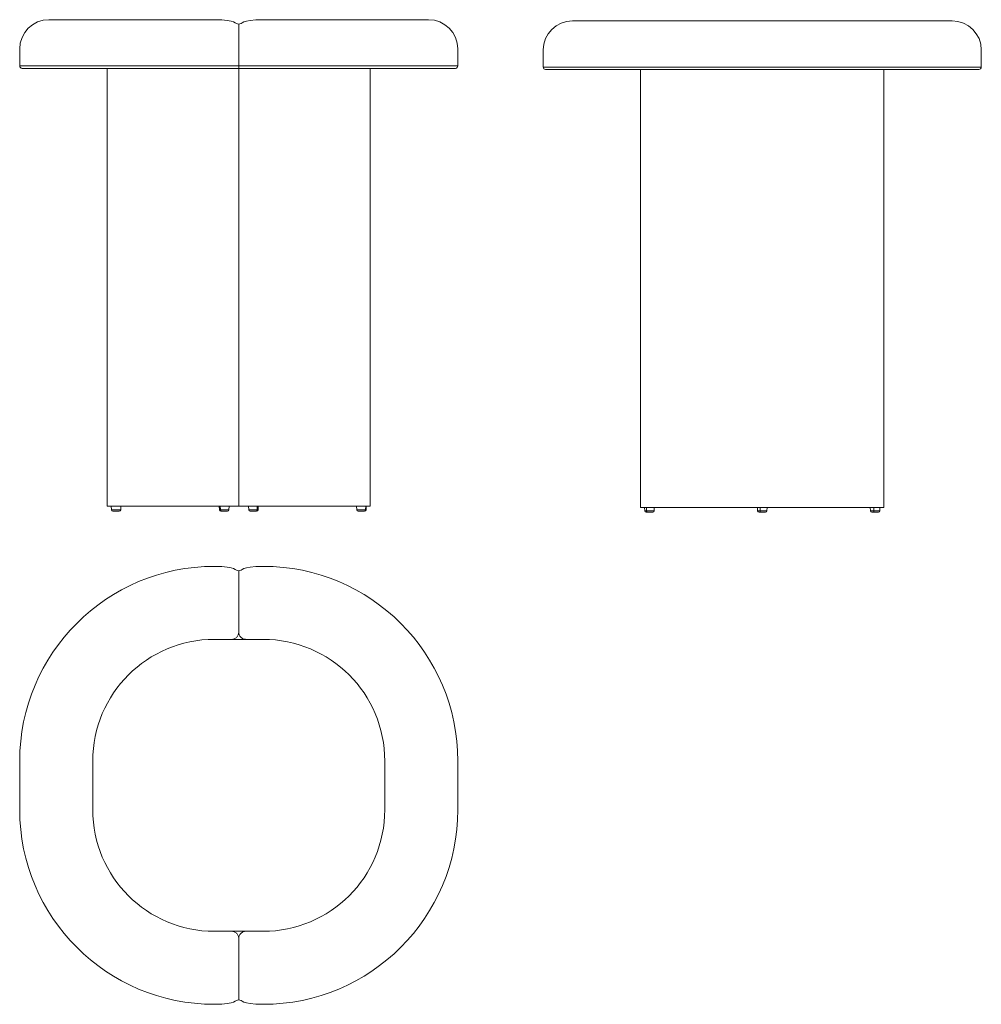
# Model space of a CAD drawing. Header units: millimetres. Extents: x 3.4 to 38.3, y -39 to -3.3.
import ezdxf

# ---------------------------------------------------------------- set-up
doc = ezdxf.new("R2010")
doc.units = ezdxf.units.MM
doc.header["$MEASUREMENT"] = 0
doc.layers.add('Layer 1', color=7, linetype='Continuous', lineweight=0)

# ---------------------------------------------------------------- blocks, each defined once
blk = doc.blocks.new('Block_0')
at = {"layer": 'Layer 1', "color": 18, "lineweight": 9, "true_color": 0x000000}
for p, q in [((4.478, -3.342), (10.667, -3.342)), ((12.151, -3.342), (18.237, -3.342))]:
    blk.add_line(p, q, dxfattribs=at)

msp = doc.modelspace()

# ---------------------------------------------------------------- linework, layer by layer
at = {"layer": 'Layer 1', "color": 18, "lineweight": 9, "true_color": 0x000000}
for p, q in [((11.357, -5.105), (11.357, -3.5)), ((23.446, -3.382), (37.204, -3.382)), ((3.42, -5.017), (3.42, -4.4)), ((19.295, -5.017), (19.295, -4.4)), ((22.388, -5.057), (22.388, -4.44)), ((38.263, -5.057), (38.263, -4.44)), ((3.42, -5.017), (10.475, -5.017)), ((10.475, -5.105), (3.508, -5.105)), ((6.595, -5.105), (6.595, -20.98)), ((11.357, -20.98), (11.357, -5.105)), ((12.239, -5.017), (19.295, -5.017)), ((19.207, -5.105), (12.239, -5.105)), ((16.12, -20.98), (16.12, -5.105)), ((22.388, -5.057), (38.263, -5.057)), ((38.175, -5.145), (22.476, -5.145)), ((25.917, -5.145), (25.917, -21.02)), ((34.736, -5.145), (34.736, -21.02)), ((16.12, -20.98), (6.595, -20.98)), ((6.736, -20.98), (6.743, -21.107)), ((6.747, -21.107), (6.74, -20.98)), ((7.082, -21.107), (7.089, -20.98)), ((10.652, -20.98), (10.659, -21.107)), ((10.692, -21.107), (10.687, -20.98)), ((10.998, -21.107), (11.005, -20.98)), ((11.71, -20.98), (11.717, -21.107)), ((12.02, -21.107), (12.025, -20.98)), ((12.056, -21.107), (12.063, -20.98)), ((15.626, -20.98), (15.633, -21.107)), ((15.953, -21.107), (15.959, -20.98)), ((15.972, -21.107), (15.979, -20.98)), ((34.736, -21.02), (25.917, -21.02)), ((26.062, -21.02), (26.068, -21.147)), ((26.133, -21.147), (26.129, -21.02)), ((26.408, -21.147), (26.414, -21.02)), ((30.15, -21.02), (30.157, -21.147)), ((30.249, -21.147), (30.246, -21.02)), ((30.496, -21.147), (30.503, -21.02)), ((34.238, -21.02), (34.245, -21.147)), ((34.371, -21.147), (34.37, -21.02)), ((34.585, -21.147), (34.591, -21.02)), ((6.743, -21.107), (7.082, -21.107)), ((7.029, -21.157), (6.796, -21.157)), ((10.659, -21.107), (10.998, -21.107)), ((10.945, -21.157), (10.711, -21.157)), ((11.717, -21.107), (12.056, -21.107)), ((12.004, -21.157), (11.77, -21.157)), ((15.633, -21.107), (15.972, -21.107)), ((15.919, -21.157), (15.686, -21.157)), ((26.068, -21.147), (26.408, -21.147)), ((26.355, -21.197), (26.121, -21.197)), ((30.157, -21.147), (30.496, -21.147)), ((30.443, -21.197), (30.209, -21.197)), ((34.245, -21.147), (34.585, -21.147)), ((34.532, -21.197), (34.298, -21.197)), ((11.357, -23.316), (11.357, -25.539)), ((10.475, -25.803), (12.239, -25.803)), ((3.42, -31.977), (3.42, -30.213)), ((6.066, -31.977), (6.066, -30.213)), ((16.649, -30.213), (16.649, -31.977)), ((19.295, -30.213), (19.295, -31.977)), ((12.239, -36.387), (10.475, -36.387)), ((11.357, -38.874), (11.357, -36.651))]:
    msp.add_line(p, q, dxfattribs=at)
for points in [[(26.133, -21.147), (26.134, -21.157), (26.136, -21.166), (26.139, -21.175), (26.143, -21.182), (26.148, -21.188), (26.154, -21.193), (26.16, -21.196), (26.166, -21.197)], [(30.249, -21.147), (30.249, -21.157), (30.251, -21.166), (30.253, -21.175), (30.256, -21.182), (30.26, -21.188), (30.264, -21.193), (30.268, -21.196), (30.273, -21.197)]]:
    msp.add_lwpolyline(points, dxfattribs=at)
for points in [[(4.478, -3.342), (3.894, -3.342), (3.42, -3.815), (3.42, -4.4)], [(10.475, -3.342), (11.292, -3.342), (11.218, -3.5), (11.357, -3.5)], [(11.357, -3.5), (11.497, -3.5), (11.423, -3.342), (12.239, -3.342)], [(19.295, -4.4), (19.295, -3.815), (18.821, -3.342), (18.237, -3.342)], [(23.446, -3.382), (22.862, -3.382), (22.388, -3.855), (22.388, -4.44)], [(38.263, -4.44), (38.263, -3.855), (37.789, -3.382), (37.204, -3.382)], [(3.42, -5.017), (3.42, -5.066), (3.459, -5.105), (3.508, -5.105)], [(10.475, -5.017), (11.292, -5.017), (11.218, -5.017), (11.357, -5.017)], [(11.357, -5.017), (11.497, -5.017), (11.423, -5.017), (12.239, -5.017)], [(19.207, -5.105), (19.255, -5.105), (19.295, -5.066), (19.295, -5.017)], [(22.388, -5.057), (22.388, -5.106), (22.427, -5.145), (22.476, -5.145)], [(38.175, -5.145), (38.223, -5.145), (38.263, -5.106), (38.263, -5.057)], [(6.743, -21.107), (6.744, -21.135), (6.767, -21.157), (6.796, -21.157)], [(6.747, -21.107), (6.748, -21.135), (6.771, -21.157), (6.798, -21.157)], [(7.029, -21.157), (7.058, -21.157), (7.081, -21.135), (7.082, -21.107)], [(10.659, -21.107), (10.66, -21.135), (10.683, -21.157), (10.711, -21.157)], [(10.692, -21.107), (10.691, -21.132), (10.709, -21.154), (10.734, -21.157)], [(10.945, -21.157), (10.973, -21.157), (10.997, -21.135), (10.998, -21.107)], [(11.717, -21.107), (11.718, -21.135), (11.742, -21.157), (11.77, -21.157)], [(11.979, -21.157), (12.004, -21.154), (12.022, -21.132), (12.02, -21.107)], [(12.004, -21.157), (12.032, -21.157), (12.055, -21.135), (12.056, -21.107)], [(15.633, -21.107), (15.634, -21.135), (15.657, -21.157), (15.686, -21.157)], [(15.906, -21.157), (15.933, -21.155), (15.954, -21.133), (15.953, -21.107)], [(15.919, -21.157), (15.948, -21.157), (15.971, -21.135), (15.972, -21.107)], [(26.068, -21.147), (26.07, -21.175), (26.093, -21.197), (26.121, -21.197)], [(26.355, -21.197), (26.383, -21.197), (26.406, -21.175), (26.408, -21.147)], [(30.157, -21.147), (30.158, -21.175), (30.181, -21.197), (30.209, -21.197)], [(30.443, -21.197), (30.471, -21.197), (30.495, -21.175), (30.496, -21.147)], [(34.245, -21.147), (34.246, -21.175), (34.27, -21.197), (34.298, -21.197)], [(34.371, -21.147), (34.368, -21.165), (34.373, -21.183), (34.385, -21.197)], [(34.532, -21.197), (34.56, -21.197), (34.583, -21.175), (34.585, -21.147)], [(10.475, -23.157), (6.579, -23.157), (3.42, -26.316), (3.42, -30.213)], [(11.357, -23.316), (11.218, -23.316), (11.292, -23.157), (10.475, -23.157)], [(12.239, -23.157), (11.423, -23.157), (11.497, -23.316), (11.357, -23.316)], [(19.295, -30.213), (19.295, -26.316), (16.136, -23.157), (12.239, -23.157)], [(10.475, -25.803), (8.04, -25.803), (6.066, -27.778), (6.066, -30.213)], [(16.649, -30.213), (16.649, -27.778), (14.675, -25.803), (12.239, -25.803)], [(3.42, -31.977), (3.42, -35.874), (6.579, -39.032), (10.475, -39.032)], [(6.066, -31.977), (6.066, -34.412), (8.04, -36.387), (10.475, -36.387)], [(12.239, -36.387), (14.675, -36.387), (16.649, -34.412), (16.649, -31.977)], [(12.239, -39.032), (16.136, -39.032), (19.295, -35.874), (19.295, -31.977)], [(10.475, -39.032), (11.292, -39.032), (11.218, -38.874), (11.357, -38.874)], [(11.357, -38.874), (11.497, -38.874), (11.423, -39.032), (12.239, -39.032)]]:
    msp.add_open_spline(points, degree=3, dxfattribs=at)
for points, knots in [([(11.357, -5.105), (11.348, -5.105), (11.338, -5.105), (11.329, -5.105), (11.32, -5.105), (11.31, -5.105), (11.301, -5.105), (11.283, -5.105), (11.266, -5.105), (11.249, -5.105), (11.232, -5.105), (11.216, -5.105), (11.2, -5.105), (11.184, -5.105), (11.167, -5.105), (11.149, -5.105), (11.132, -5.105), (11.114, -5.105), (11.096, -5.105), (11.078, -5.105), (11.059, -5.105), (11.041, -5.105), (11.004, -5.105), (10.967, -5.105), (10.929, -5.105), (10.892, -5.105), (10.854, -5.105), (10.816, -5.105), (10.778, -5.105), (10.74, -5.105), (10.703, -5.105), (10.627, -5.105), (10.551, -5.105), (10.475, -5.105)], [0, 0, 0, 0, 1, 1, 1, 2, 2, 2, 3, 3, 3, 4, 4, 4, 5, 5, 5, 6, 6, 6, 7, 7, 7, 8, 8, 8, 9, 9, 9, 10, 10, 10, 11, 11, 11, 11]), ([(12.239, -5.105), (12.164, -5.105), (12.088, -5.105), (12.012, -5.105), (11.974, -5.105), (11.937, -5.105), (11.899, -5.105), (11.861, -5.105), (11.824, -5.105), (11.786, -5.105), (11.748, -5.105), (11.711, -5.105), (11.674, -5.105), (11.655, -5.105), (11.637, -5.105), (11.619, -5.105), (11.601, -5.105), (11.583, -5.105), (11.565, -5.105), (11.548, -5.105), (11.531, -5.105), (11.515, -5.105), (11.498, -5.105), (11.482, -5.105), (11.466, -5.105), (11.457, -5.105), (11.448, -5.105), (11.44, -5.105), (11.431, -5.105), (11.422, -5.105), (11.413, -5.105), (11.395, -5.105), (11.376, -5.105), (11.357, -5.105)], [0, 0, 0, 0, 1, 1, 1, 2, 2, 2, 3, 3, 3, 4, 4, 4, 5, 5, 5, 6, 6, 6, 7, 7, 7, 8, 8, 8, 9, 9, 9, 10, 10, 10, 11, 11, 11, 11]), ([(11.093, -25.803), (11.127, -25.803), (11.162, -25.796), (11.194, -25.783), (11.226, -25.77), (11.255, -25.75), (11.28, -25.726), (11.304, -25.701), (11.324, -25.672), (11.337, -25.64), (11.35, -25.608), (11.357, -25.573), (11.357, -25.539)], [0, 0, 0, 0, 1, 1, 1, 2, 2, 2, 3, 3, 3, 4, 4, 4, 4]), ([(11.622, -25.803), (11.605, -25.803), (11.587, -25.802), (11.57, -25.798), (11.553, -25.795), (11.537, -25.79), (11.521, -25.783), (11.505, -25.776), (11.489, -25.768), (11.475, -25.759), (11.46, -25.749), (11.447, -25.738), (11.435, -25.726), (11.423, -25.713), (11.412, -25.7), (11.402, -25.686), (11.392, -25.671), (11.384, -25.656), (11.377, -25.64), (11.371, -25.624), (11.366, -25.607), (11.362, -25.59), (11.359, -25.573), (11.357, -25.556), (11.357, -25.539)], [0, 0, 0, 0, 1, 1, 1, 2, 2, 2, 3, 3, 3, 4, 4, 4, 5, 5, 5, 6, 6, 6, 7, 7, 7, 8, 8, 8, 8]), ([(11.093, -36.387), (11.127, -36.387), (11.162, -36.393), (11.194, -36.407), (11.226, -36.42), (11.255, -36.44), (11.28, -36.464), (11.304, -36.489), (11.324, -36.518), (11.337, -36.55), (11.344, -36.566), (11.349, -36.583), (11.352, -36.6), (11.356, -36.617), (11.357, -36.634), (11.357, -36.651)], [0, 0, 0, 0, 1, 1, 1, 2, 2, 2, 3, 3, 3, 4, 4, 4, 5, 5, 5, 5]), ([(11.622, -36.387), (11.587, -36.387), (11.553, -36.393), (11.521, -36.407), (11.489, -36.42), (11.459, -36.44), (11.435, -36.464), (11.41, -36.489), (11.391, -36.518), (11.377, -36.55), (11.364, -36.582), (11.357, -36.617), (11.357, -36.651)], [0, 0, 0, 0, 1, 1, 1, 2, 2, 2, 3, 3, 3, 4, 4, 4, 4])]:
    msp.add_open_spline(points, degree=3, knots=knots, dxfattribs=at)

# ---------------------------------------------------------------- block references
at = {"layer": 'Layer 1'}
msp.add_blockref('Block_0', (0, 0), dxfattribs=at)

doc.saveas('drawing.dxf')
